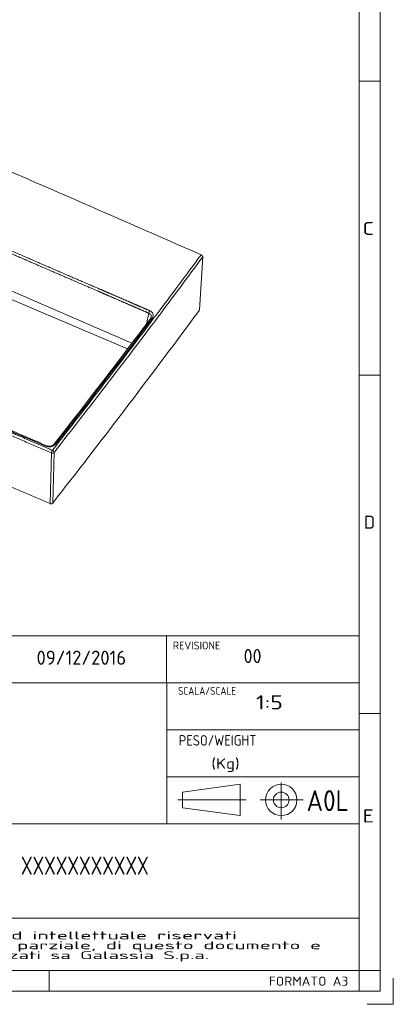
# Model space of a CAD drawing. Extents: x 0 to 420, y 0 to 297.
# Tile 7 of 8: x 349 to 420, y 0 to 188. Entities that reach past the tile are written whole.
import ezdxf
from ezdxf.enums import TextEntityAlignment as Align

# ---------------------------------------------------------------- set-up
doc = ezdxf.new("R2010")
doc.units = 0
doc.layers.get('0').update_dxf_attribs({"lineweight": 13})
for name, color, linetype, lineweight in [('1', 7, 'Continuous', 13), ('10', 7, 'Continuous', 13), ('11', 7, 'Continuous', 13), ('2', 7, 'Continuous', 13)]:
    doc.layers.add(name, color=color, linetype=linetype, lineweight=lineweight)
doc.styles.get("Standard").update_dxf_attribs({"font": 'isocp.shx'})
doc.dimstyles.get("Standard").update_dxf_attribs({"dimtxt": 2.5, "dimasz": 2.5, "dimexe": 1.25, "dimexo": 0.625, "dimtad": 1, "dimcen": 2.5, "dimadec": 0, "dimazin": 0, "dimtfac": 1, "dimtmove": 0, "dimatfit": 0, "dimfxl": 0, "dimarcsym": 0})

# ---------------------------------------------------------------- blocks, each defined once
blk = doc.blocks.new('*D')
at = {"color": 7, "lineweight": 5, "ltscale": 0.273251}
blk.add_line((262.15, 257.49), (262.15, 268.42), dxfattribs=at)
at = {"color": 7, "lineweight": 5, "ltscale": 0.273063}
blk.add_line((290.15, 257.5), (290.15, 268.42), dxfattribs=at)
at = {"color": 7, "lineweight": 5, "ltscale": 0.271274}
blk.add_line((290.15, 257.5), (290.15, 268.35), dxfattribs=at)
at = {"color": 7, "lineweight": 5, "ltscale": 0.271459}
blk.add_line((352.59, 257.49), (352.59, 268.35), dxfattribs=at)
at = {"color": 7, "lineweight": 5, "ltscale": 0.111539}
blk.add_line((97, 261.34), (97, 265.8), dxfattribs=at)
at = {"color": 7, "lineweight": 5, "ltscale": 0.062727}
blk.add_line((153, 263.29), (153, 265.8), dxfattribs=at)
at = {"color": 7, "lineweight": 5}
for p, q in [((290.15, 266.42), (262.15, 266.42)), ((352.59, 266.35), (290.15, 266.35)), ((153, 263.8), (97, 263.8)), ((69.17, 260.1), (69.17, 238.1)), ((212.38, 255.1), (20.89, 255.1)), ((22.89, 255.1), (22.89, 229.1)), ((351.56, 255.49), (248.42, 255.49)), ((250.42, 225.99), (250.42, 255.49)), ((90.39, 243.1), (67.17, 243.1)), ((161, 234.64), (140.66, 234.64)), ((301.64, 225.99), (248.42, 225.99)), ((22.08, 96.41), (22.08, 188.38)), ((127, 188.38), (231.89, 188.38)), ((229.89, 142.38), (229.89, 188.38)), ((35.02, 186.38), (35.02, 73.48)), ((214.97, 186.38), (214.97, 73.48)), ((109.46, 180.84), (128.18, 172.31)), ((106.71, 151.26), (129.06, 140.4)), ((132.86, 142.38), (231.89, 142.38)), ((35.02, 75.48), (214.97, 75.48))]:
    blk.add_line(p, q, dxfattribs=at)
at = {"color": 7, "lineweight": 5, "ltscale": 0.499265}
blk.add_line((315.84, 235.53), (315.84, 255.5), dxfattribs=at)
at = {"color": 7, "lineweight": 5, "ltscale": 0.413614}
blk.add_line((166.65, 252.64), (166.65, 236.1), dxfattribs=at)
at = {"color": 7, "lineweight": 5, "ltscale": 0.316387}
for p, q in [((156, 245.1), (168.65, 245.1)), ((156, 241.1), (168.65, 241.1))]:
    blk.add_line(p, q, dxfattribs=at)
at = {"color": 7, "lineweight": 5, "ltscale": 0.211513}
for p, q in [((150, 241.1), (150, 232.64)), ((156, 241.1), (156, 232.64))]:
    blk.add_line(p, q, dxfattribs=at)
at = {"color": 7, "lineweight": 5, "ltscale": 0.33168}
blk.add_line((34.16, 229.1), (20.89, 229.1), dxfattribs=at)
at = {"color": 7, "lineweight": 5, "ltscale": 0.323602}
blk.add_line((33.02, 188.38), (20.08, 188.38), dxfattribs=at)
at = {"color": 7, "lineweight": 5, "ltscale": 0.499832}
blk.add_line((127, 188.38), (146.99, 188.38), dxfattribs=at)
at = {"color": 7, "lineweight": 5, "ltscale": 0.365396}
blk.add_line((144.99, 173.76), (144.99, 188.38), dxfattribs=at)
at = {"color": 7, "lineweight": 5, "ltscale": 0.386082}
blk.add_line((131.55, 173.76), (146.99, 173.76), dxfattribs=at)
at = {"color": 7, "lineweight": 5, "ltscale": 0.19068}
blk.add_line((27.71, 96.41), (20.08, 96.41), dxfattribs=at)
at = {"color": 7, "lineweight": 5}
for points in [[(264.08, 266.94), (262.15, 266.42), (264.08, 265.91)], [(288.22, 265.91), (290.15, 266.42), (288.22, 266.94)], [(292.08, 266.87), (290.15, 266.35), (292.08, 265.83)], [(350.66, 265.83), (352.59, 266.35), (350.66, 266.87)], [(98.93, 264.32), (97, 263.8), (98.93, 263.28)], [(151.07, 263.28), (153, 263.8), (151.07, 264.32)], [(68.66, 257.03), (69.17, 255.1), (69.69, 257.03)], [(23.41, 253.17), (22.89, 255.1), (22.37, 253.17)], [(250.93, 253.56), (250.42, 255.49), (249.9, 253.56)], [(316.36, 253.57), (315.84, 255.5), (315.32, 253.57)], [(166.13, 247.03), (166.65, 245.1), (167.17, 247.03)], [(69.69, 241.16), (69.17, 243.1), (68.66, 241.16)], [(167.17, 239.16), (166.65, 241.1), (166.13, 239.16)], [(315.32, 237.46), (315.84, 235.53), (316.36, 237.46)], [(148.07, 234.12), (150, 234.64), (148.07, 235.15)], [(157.93, 235.15), (156, 234.64), (157.93, 234.12)], [(22.37, 231.03), (22.89, 229.1), (23.41, 231.03)], [(249.9, 227.93), (250.42, 225.99), (250.93, 227.93)], [(22.6, 186.44), (22.08, 188.38), (21.56, 186.44)], [(145.51, 186.44), (144.99, 188.38), (144.47, 186.44)], [(230.41, 186.44), (229.89, 188.38), (229.37, 186.44)], [(123.78, 174.88), (121.81, 175.21), (123.36, 173.94)], [(144.47, 175.69), (144.99, 173.76), (145.51, 175.69)], [(126.21, 172.64), (128.18, 172.31), (126.64, 173.58)], [(122.9, 143.97), (120.94, 144.35), (122.45, 143.04)], [(229.37, 144.31), (229.89, 142.38), (230.41, 144.31)], [(127.09, 140.78), (129.06, 140.4), (127.54, 141.71)], [(21.56, 98.34), (22.08, 96.41), (22.6, 98.34)], [(36.96, 75.99), (35.02, 75.48), (36.96, 74.96)], [(213.04, 74.96), (214.97, 75.48), (213.04, 75.99)]]:
    blk.add_lwpolyline(points, dxfattribs=at)
for s, rotation, p, p2 in [('140', 360, (271.65, 268.42), (280.65, 268.42)), ('310', 360, (316.87, 268.35), (325.87, 268.35)), ('280', 360, (120.49, 265.8), (129.5, 265.8)), ('60', 450, (67.17, 246.19), (67.17, 252)), ('20', 450, (164.65, 246.84), (164.65, 252.64)), ('100', 90, (313.84, 241.01), (313.84, 250.02)), ('147.5', 90, (248.42, 233.04), (248.42, 248.45)), ('130', 450, (20.89, 237.6), (20.89, 246.6)), ('30', 360, (140.66, 236.64), (146.47, 236.64)), ('%%c', 335.4999, (110.29, 182.66), (113.02, 181.41)), ('35', 335.4999, (113.93, 181), (119.21, 178.59)), ('70', 90, (142.99, 178.17), (142.99, 183.97)), ('230', 90, (227.89, 160.87), (227.89, 169.88)), ('%%c', 334.0951, (107.58, 153.06), (110.28, 151.75)), ('45', 334.0951, (111.18, 151.31), (116.4, 148.77)), ('460', 90, (20.08, 137.89), (20.08, 146.89))]:
    blk.add_text(s, height=3, rotation=rotation, dxfattribs=at).set_placement(p, p2, align=Align.FIT)
blk.add_text('900', height=3, dxfattribs=at).set_placement((120.49, 77.48), (129.5, 77.48), align=Align.FIT)
blk = doc.blocks.new('BLOCK14')
at = {"layer": '10', "color": 7, "lineweight": 5}
blk.add_text('FORMATO A3', height=1.75, dxfattribs=at).set_placement((396.23, 3.55), (411.41, 3.55), align=Align.FIT)
blk = doc.blocks.new('BLOCK29')
at = {"layer": '10', "color": 7, "lineweight": 5}
blk.add_text('E', height=2.5, rotation=0, dxfattribs=at).set_placement((414.13, 34.79), (416.3, 34.79), align=Align.FIT)
blk = doc.blocks.new('BLOCK30')
at = {"layer": '10', "color": 7, "lineweight": 5}
blk.add_text('D', height=2.5, rotation=0, dxfattribs=at).set_placement((414.38, 90.99), (416.54, 90.99), align=Align.FIT)
blk = doc.blocks.new('BLOCK31')
at = {"layer": '10', "color": 7, "lineweight": 5}
blk.add_text('C', height=2.5, rotation=0, dxfattribs=at).set_placement((414.12, 147.19), (416.29, 147.19), align=Align.FIT)
blk = doc.blocks.new('BLOCK34')
at = {"layer": '1', "color": 7, "lineweight": 5, "width": 0.765}
blk.add_text('A0L', height=3.999, dxfattribs=at).set_placement((403.44, 36.97), (411.51, 36.97), align=Align.FIT)
blk = doc.blocks.new('BLOCK35')
at = {"layer": '1', "color": 7, "lineweight": 5, "width": 0.765}
blk.add_text('(Kg)', height=1.999, dxfattribs=at).set_placement((385.26, 45.06), (390.64, 45.06), align=Align.FIT)
blk = doc.blocks.new('BLOCK36')
at = {"layer": '1', "color": 7, "lineweight": 5, "width": 0.765}
blk.add_text('REVISIONE', height=1.499, dxfattribs=at).set_placement((377.89, 67.89), (386.97, 67.89), align=Align.FIT)
blk = doc.blocks.new('BLOCK37')
at = {"layer": '1', "color": 7, "lineweight": 5, "width": 0.765}
blk.add_text('SCALA/SCALE', height=1.499, dxfattribs=at).set_placement((378.89, 59.21), (389.99, 59.21), align=Align.FIT)
blk = doc.blocks.new('BLOCK38')
at = {"layer": '1', "color": 7, "lineweight": 5, "width": 0.765}
blk.add_text('PESO/WEIGHT', height=1.999, dxfattribs=at).set_placement((379.04, 49.5), (393.85, 49.5), align=Align.FIT)
blk = doc.blocks.new('BLOCK41')
at = {"layer": '1', "color": 7, "lineweight": 5, "width": 1.35}
for s, p, p2 in [('COPYRIGHT  Gallassia S.p.a. - Tutti i diritti di proprietà industriale ed intellettuale riservati', (217.31, 12.44), (390.17, 12.44)), ("E' vietata la riproduzione, rivelazione, diffusione e utilizzazione, anche parziale, di questo documento e", (217.31, 10.54), (406.21, 10.54)), ('di ogni informazione o dato in esso contenuti non espressamente autorizzati sa Galassia S.p.a.', (217.31, 8.64), (384.82, 8.64))]:
    blk.add_text(s, height=1.5, dxfattribs=at).set_placement(p, p2, align=Align.FIT)
blk = doc.blocks.new('BLOCK49')
at = {"layer": '2', "color": 7, "lineweight": 5, "width": 0.72}
blk.add_text('09/12/2016', height=2.7, dxfattribs=at).set_placement((351.86, 64.96), (368.97, 64.96), align=Align.FIT)
blk = doc.blocks.new('BLOCK50')
at = {"layer": '2', "color": 7, "lineweight": 5, "width": 0.72}
blk.add_text('00', height=2.7, dxfattribs=at).set_placement((391.41, 65.28), (394.83, 65.28), align=Align.FIT)
blk = doc.blocks.new('BLOCK51')
at = {"layer": '2', "color": 7, "lineweight": 5, "width": 0.72}
blk.add_text('1:5', height=2.7, dxfattribs=at).set_placement((393.78, 56.43), (398.91, 56.43), align=Align.FIT)
blk = doc.blocks.new('BLOCK53')
at = {"layer": '2', "color": 7, "lineweight": 5, "width": 0.72}
blk.add_text('XXXXXXXXXXX', height=3.5, dxfattribs=at).set_placement((348.88, 24.78), (373.28, 24.78), align=Align.FIT)
blk = doc.blocks.new('BLOCK62')
at = {"color": 7, "lineweight": 5}
for p, q in [((282.1, -302.9), (-73.8, -148.8)), ((385.4, -252.2), (390.3, -171.1)), ((275.5, -311.7), (-7.2, -191.6)), ((159.1, -471.2), (157, -548.7)), ((163.1, -470.4), (161.1, -547.9))]:
    blk.add_line(p, q, dxfattribs=at)
at = {"color": 7, "lineweight": 5, "ltscale": 0.421257}
blk.add_line((304.3, -273.6), (307.7, -257.1), dxfattribs=at)
at = {"color": 7, "lineweight": 5}
for centre, radius, start, end in [((-29994.7, -69255.9), 75473.5, 66.261868, 66.583017), ((-9990.6, 7477.1), 12890.1, 323.11279, 323.62338), ((-9989.2, 7471.4), 12889.5, 323.12493, 323.63546), ((-9998.2, 7392.7), 12894.3, 323.58365, 323.63794), ((-10096.1, 7554.6), 13021, 321.97084, 323.1187), ((-10095.5, 7551.6), 13015, 322.01768, 323.08914), ((-10095.2, 7552.8), 13023.2, 321.97084, 323.1187), ((-10095.5, 7553.6), 13018, 322.0177, 323.08916), ((307.1, -262.2), 4.63, 348.017, 24.8816)]:
    blk.add_arc(centre, radius, start, end, dxfattribs=at)
for centre, major_axis, ratio, start_param, end_param in [((309.2, -255.4), (-1.19, -2.75), 0.325612, 4.067691, 5.53276), ((303.6, -260.6), (11.1, 0.1), 0.748484, 0.322689, 1.037117), ((-18193.8, 7596.4), (20750, -2503.2), 0.712582, 5.876792, 5.899326), ((303.6, -262.6), (8.11, 0.75), 0.750191, 0.25717, 0.971859), ((304.1, -263.1), (7.56, 0.94), 0.63661, 5.732349, 6.068561), ((313.3, -266.6), (2.4, -1.8), 0.57048, 1.975095, 3.141586), ((303.6, -260.6), (11.1, 0.1), 0.748024, 5.763512, 6.604904), ((155.8, -453.6), (11, -0.1), 0.762159, 4.208816, 5.755829), ((150.4, -462.9), (-1.19, -2.75), 0.32524, 3.141592, 4.066408), ((160.5, -469.1), (-1.19, -2.75), 0.325223, 4.0664, 5.68083), ((160.5, -469.1), (-2.36, 1.85), 0.564734, 3.513335, 5.127764), ((165.3, -459.9), (2.36, -1.85), 0.564978, 1.985712, 3.141585), ((160.5, -469.1), (3, -0.08), 0.792468, 4.214213, 5.769377)]:
    blk.add_ellipse(centre, major_axis=major_axis, ratio=ratio, start_param=start_param, end_param=end_param, dxfattribs=at)
for points, degree, knots in [([(309.2, -253.4), (298, -248.6), (286.8, -243.7), (275.5, -238.8), (261, -232.5), (246.4, -226.2), (243.3, -224.9), (238.4, -222.7), (233.4, -220.6), (231.8, -219.9), (171.2, -193.7), (110.6, -167.4), (49.1, -140.8), (-9.6, -115.3), (-68.3, -89.9)], 5, [0, 0, 0, 0, 0, 0, 114.916977, 114.916977, 114.916977, 144.787898, 144.787898, 144.787898, 163.342939, 163.342939, 163.342939, 738.280924, 738.280924, 738.280924, 738.280924, 738.280924, 738.280924]), ([(307.7, -257.1), (296.5, -252.3), (285.3, -247.4), (274, -242.5), (259.6, -236.3), (244.9, -229.9), (241.8, -228.6), (236.9, -226.4), (232, -224.3), (230.4, -223.6), (169.2, -197.1), (108, -170.6), (48.8, -145), (-10.5, -119.3), (-69.8, -93.6)], 5, [0, 0, 0, 0, 0, 0, 114.911702, 114.911702, 114.911702, 144.781062, 144.781062, 144.781062, 163.333366, 163.333366, 163.333366, 743.8126, 743.8126, 743.8126, 743.8126, 743.8126, 743.8126]), ([(390.3, -171.1), (390.3, -170.9), (390.3, -170.7), (390.2, -170.5), (390.1, -170), (389.8, -169.6), (389.6, -169.4), (389.3, -168.9), (388.8, -168.6), (388.6, -168.4), (388.3, -168.2), (388, -168), (387.9, -168), (387.8, -167.9), (387.7, -167.9)], 5, [0, 0, 0, 0, 0, 0, 1.713044, 1.713044, 1.713044, 3.42891, 3.42891, 3.42891, 5.144908, 5.144908, 5.144908, 5.674987, 5.674987, 5.674987, 5.674987, 5.674987, 5.674987]), ([(160.5, -467.2), (139.4, -458), (118.5, -449), (97.2, -439.8), (20.5, -406.6), (-56.2, -373.5), (-116, -347.6), (-172.5, -323.1), (-227.3, -299.4)], 5, [138.68437, 138.68437, 138.68437, 138.68437, 138.68437, 138.68437, 323.193918, 323.193918, 323.193918, 763.38495, 763.38495, 763.38495, 763.38495, 763.38495, 763.38495]), ([(150.4, -460.9), (129.9, -452), (109.4, -443.2), (88.6, -434.2), (14.2, -402), (-60.1, -369.9), (-118.1, -344.8), (-173, -321), (-226.2, -297.9)], 5, [152.495311, 152.495311, 152.495311, 152.495311, 152.495311, 152.495311, 330.723205, 330.723205, 330.723205, 758.359645, 758.359645, 758.359645, 758.359645, 758.359645, 758.359645]), ([(-225, -297.2), (-219.8, -299.4), (-209.2, -304), (-193.3, -310.9), (-177.3, -317.8), (-161.2, -324.8), (-145, -331.8), (-128.7, -338.9), (-112.4, -345.9), (-96.1, -353), (-79.8, -360), (-63.6, -367), (-47.5, -374), (-31.5, -381), (-15.6, -387.8), (0.2, -394.7), (15.9, -401.4), (31.4, -408.2), (47, -414.9), (62.4, -421.5), (77.7, -428.2), (92.8, -434.7), (107.7, -441.1), (122.4, -447.5), (137, -453.8), (146.7, -458), (151.6, -460.1)], 3, [0, 0, 0, 0, 17.17161, 34.483526, 51.933204, 69.506795, 87.181392, 104.927296, 122.710268, 140.493786, 158.246815, 175.929471, 193.511899, 210.970998, 228.292679, 245.474129, 262.526068, 279.475011, 296.365515, 313.212379, 329.906039, 346.372292, 362.598331, 378.61907, 394.503472, 410.340869, 410.340869, 410.340869, 410.340869]), ([(162.9, -458), (162.8, -458.1), (162.8, -458.2), (162.6, -458.3), (162.5, -458.5), (162.4, -458.6), (162.2, -458.8), (162.1, -458.9), (161.9, -459), (161.7, -459.2), (161.5, -459.3), (161.3, -459.5), (161, -459.6), (160.7, -459.8), (160.4, -460), (160.1, -460.1), (159.8, -460.2), (159.6, -460.3), (159.3, -460.4), (159.1, -460.5), (158.8, -460.5), (158.6, -460.6), (158.3, -460.7), (158, -460.7), (157.8, -460.8), (157.5, -460.8), (157.2, -460.9), (156.9, -460.9), (156.7, -460.9), (156.4, -460.9), (156.1, -461), (155.8, -461), (155.5, -460.9), (155.3, -460.9), (155, -460.9), (154.7, -460.9), (154.4, -460.9), (154.1, -460.8), (153.9, -460.8), (153.6, -460.7), (153.3, -460.7), (153.1, -460.6), (152.8, -460.5), (152.6, -460.5), (152.3, -460.4), (152.1, -460.3), (151.8, -460.2), (151.7, -460.1), (151.6, -460.1)], 3, [0, 0, 0, 0, 0.187362, 0.379254, 0.575745, 0.776865, 0.982624, 1.193012, 1.408, 1.627538, 1.906433, 2.192091, 2.484321, 2.782927, 3.154018, 3.533619, 3.788796, 4.047246, 4.308781, 4.573206, 4.84032, 5.109914, 5.381776, 5.655688, 5.931298, 6.208509, 6.487092, 6.766814, 7.047441, 7.328736, 7.610462, 7.892381, 8.174234, 8.455807, 8.736868, 9.017185, 9.29653, 9.574679, 9.85141, 10.126505, 10.399832, 10.671099, 10.940103, 11.206645, 11.470534, 11.731584, 11.989619, 12.244469, 12.244469, 12.244469, 12.244469]), ([(161.1, -547.9), (160.9, -548), (160.8, -548.2), (160.6, -548.4), (160.1, -548.6), (159.6, -548.8), (159.3, -548.9), (158.8, -549), (158.2, -549), (157.9, -548.9), (157.6, -548.9), (157.2, -548.8), (157.2, -548.7), (157.1, -548.7), (157, -548.7)], 5, [0, 0, 0, 0, 0, 0, 1.676212, 1.676212, 1.676212, 3.352906, 3.352906, 3.352906, 5.030067, 5.030067, 5.030067, 5.551407, 5.551407, 5.551407, 5.551407, 5.551407, 5.551407])]:
    blk.add_open_spline(points, degree=degree, knots=knots, dxfattribs=at)
for points in [[(159.1, -471.2), (81.5, -437.6), (3.9, -404.1), (-73.7, -370.5), (-151.2, -337), (-228.8, -303.4)], [(-226.1, -382.9), (-149.5, -416.1), (-72.9, -449.3), (3.7, -482.4), (80.4, -515.5), (157, -548.7)]]:
    blk.add_open_spline(points, degree=5, dxfattribs=at)

msp = doc.modelspace()

# ---------------------------------------------------------------- linework, layer by layer
at = {"color": 7, "lineweight": 5}
for p, q in [((6.5, 6.5), (413.5, 6.5)), ((386.5, 2.5137), (413.5, 2.5137))]:
    msp.add_line(p, q, dxfattribs=at)
at = {"layer": '1', "color": 7, "lineweight": 5}
for p, q in [((413.5, 83.4984), (413.5, 6.5)), ((413.5, 70.4987), (214.5, 70.4987)), ((413.5, 61.4989), (282.5029, 61.4989)), ((376.7167, 61.4989), (376.7167, 34.4995)), ((413.5, 52.4991), (376.7167, 52.4991)), ((413.5, 43.4993), (376.7167, 43.4993)), ((413.5, 34.4995), (282.5029, 34.4995)), ((214.5, 16.4999), (413.5, 16.4999)), ((214.5, 6.5), (413.5, 6.5))]:
    msp.add_line(p, q, dxfattribs=at)
at = {"layer": '1', "color": 7, "lineweight": 5, "ltscale": 0.224995}
msp.add_line((376.6833, 70.4987), (376.6833, 61.4989), dxfattribs=at)
at = {"layer": '1', "color": 7, "lineweight": 5, "ltscale": 0.277539}
for p, q in [((379.7546, 40.6038), (390.7544, 42.1038)), ((379.7546, 37.6039), (390.7544, 36.1039))]:
    msp.add_line(p, q, dxfattribs=at)
at = {"layer": '1', "color": 7, "lineweight": 5, "ltscale": 0.149997}
msp.add_line((390.7544, 42.1038), (390.7544, 36.1039), dxfattribs=at)
at = {"layer": '1', "color": 7, "lineweight": 5, "ltscale": 0.176883}
msp.add_line((398.5991, 42.4644), (398.5991, 35.3891), dxfattribs=at)
at = {"layer": '1', "color": 7, "lineweight": 5, "ltscale": 0.074998}
msp.add_line((379.7546, 40.6038), (379.7546, 37.6039), dxfattribs=at)
at = {"layer": '1', "color": 7, "lineweight": 5, "ltscale": 0.325618}
msp.add_line((378.8597, 39.1038), (391.8844, 39.1038), dxfattribs=at)
at = {"layer": '1', "color": 7, "lineweight": 5, "ltscale": 0.205623}
msp.add_line((394.5534, 39.1038), (402.7783, 39.1038), dxfattribs=at)
at = {"layer": '1', "color": 7, "lineweight": 5}
for radius in [2.9999, 1.5]:
    msp.add_circle((398.5991, 39.1038), radius, dxfattribs=at)
at = {"layer": '10', "color": 7, "lineweight": 5}
for p, q in [((417.5, 294.5), (417.5, 2.5)), ((413.5, 290.5), (413.5, 2.5)), ((413.5, 290.5), (413.5, 6.5)), ((417.5, 2.5), (2.5, 2.5))]:
    msp.add_line(p, q, dxfattribs=at)
at = {"layer": '10', "color": 7, "lineweight": 5, "ltscale": 0.1}
for p, q in [((413.5, 176.6), (417.5, 176.6)), ((413.5, 120.4), (417.5, 120.4)), ((413.5, 55.6143), (417.5, 55.6143)), ((413.5, 55.6143), (417.5, 55.6143)), ((354.2857, 2.5), (354.2857, 6.5)), ((413.5, 2.5), (413.5, 6.5)), ((413.5, 6.5), (417.5, 6.5)), ((413.5, 2.5), (417.5, 2.5))]:
    msp.add_line(p, q, dxfattribs=at)
at = {"layer": '10', "color": 7, "lineweight": 5, "ltscale": 0.125}
for p, q in [((420, 0), (420, 5)), ((415, 0), (420, 0))]:
    msp.add_line(p, q, dxfattribs=at)
at = {"layer": '11', "color": 7, "lineweight": 5}
msp.add_line((413.5, 2.5), (382.5, 2.5), dxfattribs=at)

# ---------------------------------------------------------------- block references
at = {"lineweight": 0, "xscale": 0.125, "yscale": 0.125, "zscale": 0.125}
msp.add_blockref('BLOCK62', (334.8229, 164.3822), dxfattribs=at)
at = {"layer": '1', "lineweight": 0}
for name in ['BLOCK36', 'BLOCK37', 'BLOCK38', 'BLOCK35', 'BLOCK34', 'BLOCK41']:
    msp.add_blockref(name, (0, 0), dxfattribs=at)
at = {"layer": '10', "lineweight": 0}
for name in ['BLOCK31', 'BLOCK30', 'BLOCK29', 'BLOCK14']:
    msp.add_blockref(name, (0, 0), dxfattribs=at)
at = {"layer": '2', "lineweight": 0}
for name in ['BLOCK49', 'BLOCK50', 'BLOCK51', 'BLOCK53']:
    msp.add_blockref(name, (0, 0), dxfattribs=at)

# ---------------------------------------------------------------- dimensions: what is measured, and where the dimension line sits
at = {"color": 0, "lineweight": 0}
for base, p1, p2, angle, text, middle in [((144.9902, 188.3753), (129.5469, 173.7595), (124.9969, 188.3753), 89.999523, '70', (144.9902, 181.0674)), ((352.5913, 266.3525), (290.1505, 255.5015), (352.5913, 255.4941), 359.998092, '310', (321.3709, 266.3525))]:
    dim = msp.add_linear_dim(base=base, p1=p1, p2=p2, angle=angle, text=text, dimstyle='Standard', override={"dimlfac": 5}, dxfattribs=at)
    dim.commit()
    dim.dimension.update_dxf_attribs({"geometry": '*D', "text_midpoint": middle, "dimtype": 160})
for p1, p2, middle in [((128.1818, 172.308), (121.812, 175.2109), (113.9246, 178.8054)), ((129.056, 140.4039), (120.9378, 144.3467), (111.1151, 149.1174))]:
    dim = msp.add_diameter_dim_2p(p1=p1, p2=p2, dimstyle='Standard', override={"dimlfac": 5}, dxfattribs=at)
    dim.commit()
    dim.dimension.update_dxf_attribs({"geometry": '*D', "text_midpoint": middle, "dimtype": 163})
for base, p1, p2, angle, middle, dimtype in [((35.02342, 75.47713), (214.97036, 188.3753), (35.02342, 188.3753), 179.999046, (124.99689, 75.47713), 160), ((22.0793, 188.3753), (29.7066, 96.4067), (35.0234, 188.3753), 89.999523, (22.0793, 142.391), 160), ((229.8882, 142.3753), (124.9969, 188.3753), (130.8631, 142.3753), 269.998569, (229.8882, 165.3753), 160), ((315.8391, 235.531), (289.6188, 255.5016), (316.033, 235.531), 269.998569, (315.8391, 245.5163), 160), ((250.4162, 255.494), (303.6388, 225.994), (353.5645, 255.494), 89.999523, (250.4162, 240.744), 160), ((290.1505, 266.424), (262.1513, 255.494), (290.1505, 255.5015), 359.998092, (276.1509, 266.424), 160), ((22.8894, 255.1018), (36.1566, 229.0965), (214.3795, 255.1018), 89.997615, (22.8894, 242.0991), 160), ((152.9969, 263.8009), (96.9969, 259.3394), (152.9969, 261.2919), 359.998092, (124.9969, 263.8009), 160), ((69.1737, 255.0961), (92.3932, 243.0965), (35.3453, 255.0961), 89.997615, (69.1737, 249.0963), 160), ((166.6524, 241.0965), (153.9969, 245.0965), (153.9969, 241.0965), 269.998569, (166.6524, 249.7387), 160), ((149.9969, 234.636), (155.9969, 243.0965), (149.9969, 243.0965), 180, (143.567, 234.636), 161)]:
    dim = msp.add_linear_dim(base=base, p1=p1, p2=p2, angle=angle, dimstyle='Standard', override={"dimlfac": 5}, dxfattribs=at)
    dim.commit()
    dim.dimension.update_dxf_attribs({"geometry": '*D', "text_midpoint": middle, "dimtype": dimtype})

doc.saveas('drawing.dxf')
